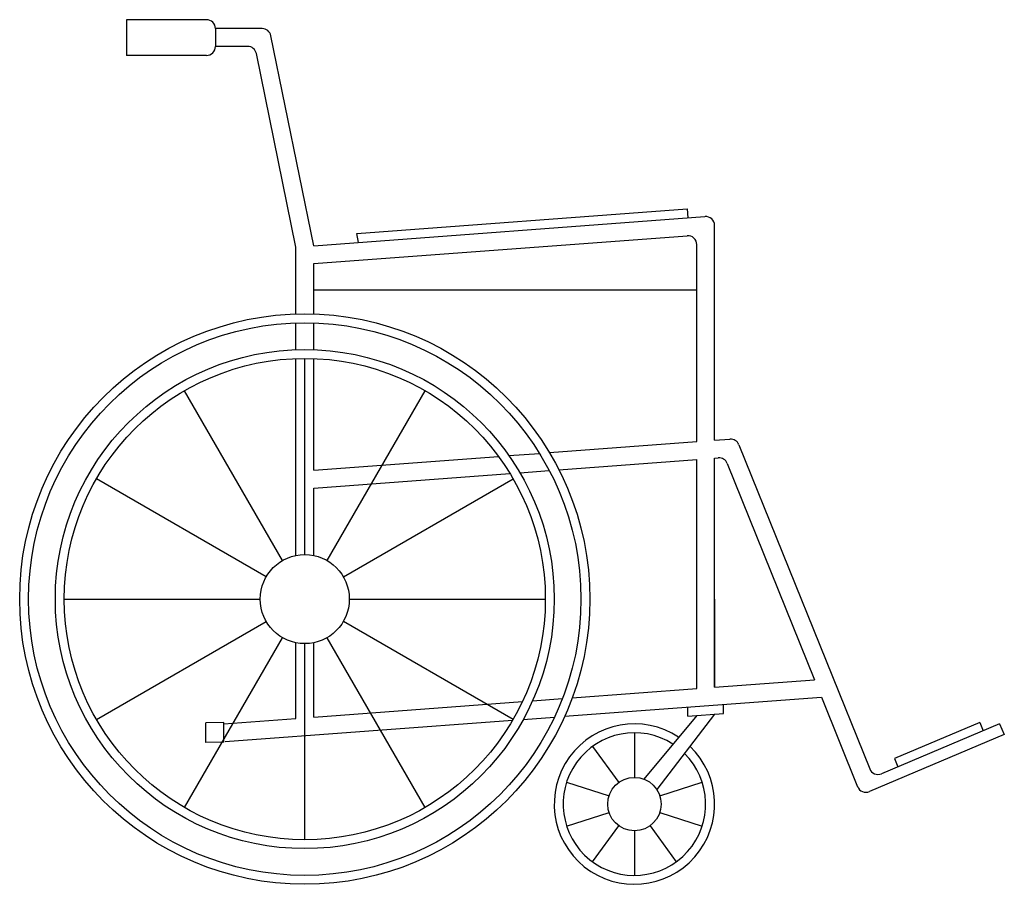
# Model space of a CAD drawing. Header units: millimetres. Extents: x 143.32 to 144.42, y 164.41 to 165.38.
import ezdxf

# ---------------------------------------------------------------- set-up
doc = ezdxf.new("R2010")
doc.units = ezdxf.units.MM

msp = doc.modelspace()

# ---------------------------------------------------------------- linework, layer by layer
for p, q in [((143.4351, 165.3807), (143.4351, 165.3407)), ((143.5248, 165.3807), (143.4351, 165.3807)), ((143.5873, 165.3707), (143.5348, 165.3707)), ((143.5348, 165.3707), (143.5348, 165.3507)), ((143.6452, 165.1272), (143.5971, 165.3627)), ((143.571, 165.3507), (143.5348, 165.3507)), ((143.6251, 165.1257), (143.5808, 165.3427)), ((143.5248, 165.3407), (143.4351, 165.3407)), ((143.6934, 165.1408), (144.0644, 165.1685)), ((144.0644, 165.1685), (144.0652, 165.1585)), ((143.6452, 165.1272), (144.0843, 165.1599)), ((144.0951, 164.9089), (144.0951, 165.1499)), ((143.6451, 165.1071), (144.0643, 165.1384)), ((143.6955, 165.1309), (143.6934, 165.1408)), ((143.6251, 165.0506), (143.6251, 165.1257)), ((144.0751, 164.9074), (144.0751, 165.1284)), ((143.6451, 165.0506), (143.6451, 165.1071)), ((144.0751, 165.0774), (143.6451, 165.0774)), ((143.6251, 165.0105), (143.6251, 165.0406)), ((143.6451, 165.0105), (143.6451, 165.0406)), ((143.6251, 164.7797), (143.6251, 165.0005)), ((143.6351, 164.7807), (143.6351, 165.0007)), ((143.6451, 164.8754), (143.6451, 165.0005)), ((143.6101, 164.774), (143.5001, 164.9645)), ((143.6601, 164.774), (143.7701, 164.9645)), ((143.9097, 164.8951), (144.0751, 164.9074)), ((144.0951, 164.9089), (144.1124, 164.9102)), ((144.1224, 164.9039), (144.2692, 164.5401)), ((143.6451, 164.8754), (143.8525, 164.8908)), ((143.8642, 164.8917), (143.8985, 164.8942)), ((144.0951, 164.8888), (144.0993, 164.8891)), ((144.0951, 164.6318), (144.0951, 164.8888)), ((143.9203, 164.8758), (144.0751, 164.8873)), ((144.0751, 164.6303), (144.0751, 164.8873)), ((144.1093, 164.8829), (144.2073, 164.6401)), ((143.6451, 164.8553), (143.8653, 164.8717)), ((143.8765, 164.8725), (143.9095, 164.875)), ((143.5918, 164.7557), (143.4013, 164.8657)), ((143.6784, 164.7557), (143.8689, 164.8657)), ((143.6451, 164.7797), (143.6451, 164.8553)), ((143.3651, 164.7307), (143.5851, 164.7307)), ((143.6851, 164.7307), (143.9051, 164.7307)), ((144.0951, 164.7307), (144.0951, 164.6318)), ((143.4013, 164.5957), (143.5918, 164.7057)), ((143.8689, 164.5957), (143.6784, 164.7057)), ((143.5001, 164.4969), (143.6101, 164.6874)), ((143.6251, 164.5968), (143.6251, 164.6817)), ((143.6351, 164.4607), (143.6351, 164.6807)), ((143.6451, 164.5982), (143.6451, 164.6817)), ((143.7701, 164.4969), (143.6601, 164.6874)), ((144.0951, 164.6318), (144.2073, 164.6401)), ((143.9353, 164.6199), (144.0751, 164.6303)), ((143.6451, 164.5982), (143.8794, 164.6157)), ((143.8908, 164.6165), (143.9243, 164.619)), ((143.9268, 164.5992), (144.2151, 164.6207)), ((144.1051, 164.6024), (144.1051, 164.6125)), ((144.2151, 164.6207), (144.2166, 164.6171)), ((144.2151, 164.6207), (144.2557, 164.5201)), ((144.0951, 164.6017), (144.0302, 164.5171)), ((144.0651, 164.5995), (144.0651, 164.6095)), ((144.0651, 164.5995), (144.1051, 164.6024)), ((143.5441, 164.5923), (143.5241, 164.5917)), ((143.5241, 164.5697), (143.5241, 164.5917)), ((143.5441, 164.5907), (143.6251, 164.5968)), ((143.5441, 164.5703), (143.5441, 164.5923)), ((143.5456, 164.5708), (143.8684, 164.5948)), ((143.8804, 164.5957), (143.9154, 164.5983)), ((144.0751, 164.6002), (144.0155, 164.5288)), ((144.4151, 164.5907), (144.2824, 164.5347)), ((144.3928, 164.5921), (144.2969, 164.5517)), ((144.3928, 164.5921), (144.3967, 164.5829)), ((144.4151, 164.5907), (144.4202, 164.5786)), ((144.0051, 164.5807), (144.0051, 164.5307)), ((143.5441, 164.5703), (143.5241, 164.5697)), ((144.4203, 164.5786), (144.2689, 164.5147)), ((143.9581, 164.5654), (143.9875, 164.525)), ((144.2969, 164.5517), (144.3008, 164.5424)), ((143.929, 164.5254), (143.9766, 164.51)), ((144.0336, 164.51), (144.0812, 164.5254)), ((143.929, 164.476), (143.9766, 164.4914)), ((144.0336, 164.4914), (144.0812, 164.476)), ((143.9581, 164.436), (143.9875, 164.4764)), ((144.0051, 164.4707), (144.0051, 164.4207)), ((144.0227, 164.4764), (144.0521, 164.436))]:
    msp.add_line(p, q)
for centre, radius in [((143.6351, 164.7307), 0.32), ((143.6351, 164.7307), 0.31), ((143.6351, 164.7307), 0.28), ((143.6351, 164.7307), 0.27), ((143.6351, 164.7307), 0.05), ((144.0051, 164.5007), 0.03)]:
    msp.add_circle(centre, radius)
for centre, radius, start, end in [((143.5248, 165.3707), 0.01, 360, 90), ((143.5873, 165.3607), 0.01, 11.5336, 90), ((143.5248, 165.3507), 0.01, 270, 0), ((143.571, 165.3407), 0.01, 11.5336, 90), ((144.0851, 165.1499), 0.01, 360, 94.2616), ((144.0651, 165.1284), 0.01, 360, 94.2616), ((144.1131, 164.9002), 0.01, 21.9766, 94.2616), ((144.1, 164.8792), 0.01, 21.9766, 94.2616), ((144.0051, 164.5007), 0.09, 56.5323, 46.1499), ((144.0051, 164.5007), 0.08, 57.3335, 45.3486), ((144.2785, 164.5439), 0.01, 201.9766, 292.8937), ((144.265, 164.5239), 0.01, 201.9766, 292.8937)]:
    msp.add_arc(centre, radius, start, end)

doc.saveas('drawing.dxf')
